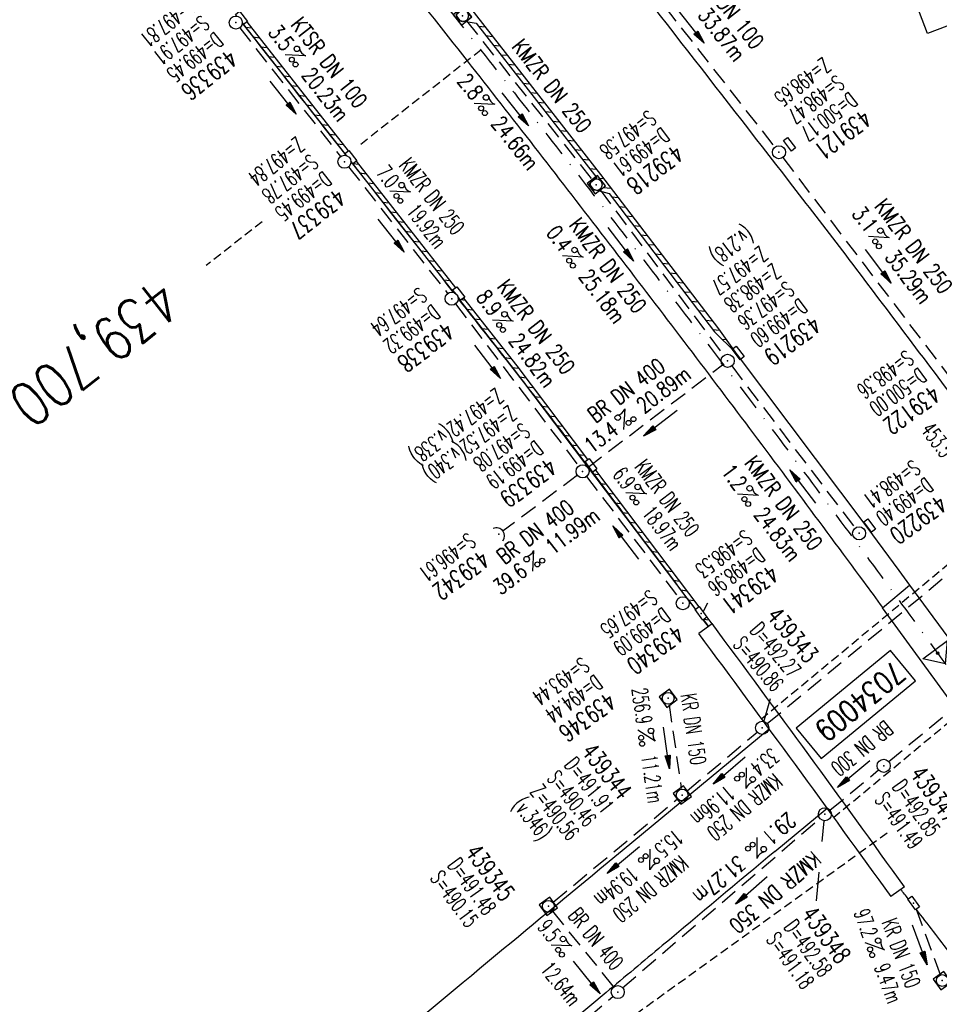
# Model space of a CAD drawing. Extents: x 459406 to 461721, y 413308 to 423218.
# Tile 239 of 256: x 460582 to 460687, y 421582 to 421695. Entities that reach past the tile are written whole.
import ezdxf
from ezdxf.enums import TextEntityAlignment as Align

# ---------------------------------------------------------------- set-up
doc = ezdxf.new("R2010")
doc.units = 0
doc.header["$LTSCALE"] = 2
doc.header["$MEASUREMENT"] = 0
for name, pattern in [('AUSGEZOGEN', [0]), ('GESTRICH-X2', [1.5, 1, -0.5]), ('GESTRICHELT', [0.75, 0.5, -0.25]), ('STRICHPT-X3', [3, 1.5, -0.75, 0, -0.75])]:
    doc.linetypes.add(name, pattern=pattern)
doc.layers.get('0').update_dxf_attribs({"linetype": 'AUSGEZOGEN'})
for name, color, linetype in [('ACHSE', 1, 'STRICHPT-X3'), ('BAUWO', 1, 'CONTINUOUS'), ('BAUWU', 1, 'GESTRICHELT'), ('BW-SCHRIFT', 1, 'AUSGEZOGEN'), ('FBR', 8, 'CONTINUOUS'), ('HEKTOM', 1, 'GESTRICHELT'), ('KANAL', 7, 'GESTRICH-X2'), ('Netzknoten_PKT', 7, 'CONTINUOUS'), ('Netzknoten_PKT-NR', 7, 'CONTINUOUS'), ('Netzknoten_SIGNATUR', 7, 'CONTINUOUS'), ('PFEIL', 7, 'CONTINUOUS'), ('RINNE', 200, 'CONTINUOUS'), ('SCHACHTNR', 6, 'CONTINUOUS'), ('SCHLITZRINNE', 200, 'AUSGEZOGEN'), ('SCHSYMBOL', 7, 'AUSGEZOGEN'), ('TEXTO', 4, 'CONTINUOUS'), ('TEXTU', 4, 'CONTINUOUS')]:
    doc.layers.add(name, color=color, linetype=linetype)
doc.styles.add('ROMANS', font='romans.shx', dxfattribs={"width": 0.8})

# ---------------------------------------------------------------- blocks, each defined once
blk = doc.blocks.new('GST')
at = {"color": 0}
blk.add_circle((0, 0), 0.75, dxfattribs=at)
blk.add_point((0, 0), dxfattribs=at)
blk = doc.blocks.new('13')
blk.add_lwpolyline([(0.76, 1.22), (-0.75, 1.22), (-0.75, 1.8), (0.76, 1.8)], close=True)
at = {"rotation": 180}
blk.add_blockref('GST', (0, 0), dxfattribs=at)
blk = doc.blocks.new('PFEIL2')
at = {"color": 0}
for p, q in [((0.88, 0), (-2.4, -0.01)), ((0.88, -0.27), (0.88, 0.28)), ((0.88, 0.28), (2.43, 0.01)), ((0.91, 0.27), (0.88, 0.26)), ((0.97, 0.26), (0.88, 0.25)), ((1.02, 0.25), (0.88, 0.23)), ((1.07, 0.24), (0.88, 0.21)), ((1.13, 0.23), (0.88, 0.19)), ((1.18, 0.22), (0.88, 0.17)), ((1.24, 0.21), (0.88, 0.15)), ((1.29, 0.21), (0.88, 0.14)), ((1.34, 0.2), (0.88, 0.12)), ((1.4, 0.19), (0.88, 0.1)), ((1.45, 0.18), (0.88, 0.08)), ((1.51, 0.17), (0.88, 0.06)), ((1.56, 0.16), (0.88, 0.04)), ((1.61, 0.15), (0.88, 0.02)), ((1.67, 0.14), (0.88, 0.01)), ((1.72, 0.13), (0.88, -0.01)), ((1.78, 0.12), (0.88, -0.03)), ((1.83, 0.11), (0.88, -0.05)), ((1.88, 0.1), (0.88, -0.07)), ((1.94, 0.09), (0.88, -0.09)), ((2.05, 0.08), (0.88, -0.12)), ((1.99, 0.08), (0.88, -0.11)), ((2.1, 0.07), (0.88, -0.14)), ((2.15, 0.06), (0.88, -0.16)), ((2.21, 0.05), (0.88, -0.18)), ((2.26, 0.04), (0.88, -0.2)), ((2.32, 0.03), (0.88, -0.22)), ((2.37, 0.02), (0.88, -0.23)), ((2.42, 0.01), (0.88, -0.25)), ((2.43, 0.01), (0.88, -0.27))]:
    blk.add_line(p, q, dxfattribs=at)
blk = doc.blocks.new('PROM')
blk.add_line((1.57, 1.82), (0.02, 0.02))
for centre, radius in [((0.32, 1.51), 0.317), ((0.94, 0.29), 0.283), ((1.64, 0.29), 0.283)]:
    blk.add_circle(centre, radius)
blk.add_arc((0.99, 2.68), 1.03, 239.1414, 303.3549)
blk = doc.blocks.new('30')
at = {"color": 0}
for p, q in [((-0.75, -0.29), (-0.75, 0.29)), ((-0.75, 0.29), (0.75, 0.29)), ((0.75, 0.29), (0.75, -0.29)), ((0.75, -0.29), (-0.75, -0.29))]:
    blk.add_line(p, q, dxfattribs=at)
blk.add_point((0, 0), dxfattribs=at)
blk = doc.blocks.new('10')
blk.add_blockref('GST', (0, 0))
blk = doc.blocks.new('20')
blk.add_lwpolyline([(-0.75, -0.75), (0.75, -0.75), (0.75, 0.75), (-0.75, 0.75)], close=True)
blk.add_circle((0, 0), 0.676)
blk.add_point((0, 0))
blk = doc.blocks.new('40')
at = {"color": 0}
blk.add_arc((0.02, 0.31), 0.91, 192.5363, 347.4637, dxfattribs=at)
blk.add_point((0, 0), dxfattribs=at)
blk = doc.blocks.new('A$C48646494')
at = {"layer": 'RINNE'}
for p, q in [((460634.09, 421694.14), (460634.85, 421694.07)), ((460634.94, 421693.06), (460635.7, 421692.98)), ((460635.79, 421691.97), (460636.55, 421691.9)), ((460636.63, 421690.88), (460637.4, 421690.81)), ((460637.48, 421689.8), (460638.25, 421689.72)), ((460638.33, 421688.71), (460639.09, 421688.64)), ((460639.18, 421687.62), (460639.94, 421687.55)), ((460640.03, 421686.54), (460640.79, 421686.46)), ((460640.88, 421685.45), (460641.64, 421685.37)), ((460641.73, 421684.36), (460642.49, 421684.29)), ((460642.58, 421683.27), (460643.34, 421683.2)), ((460643.43, 421682.19), (460644.19, 421682.11)), ((460644.27, 421681.1), (460645.03, 421681.03)), ((460645.12, 421680.01), (460645.88, 421679.94)), ((460645.97, 421678.93), (460646.73, 421678.85)), ((460646.82, 421677.84), (460647.58, 421677.77)), ((460647.95, 421676.72), (460648.42, 421676.68)), ((460648.39, 421675.68), (460649.25, 421675.59)), ((460649.35, 421674.58), (460650.08, 421674.51)), ((460650.18, 421673.49), (460650.91, 421673.42)), ((460651.01, 421672.41), (460651.73, 421672.34)), ((460651.84, 421671.32), (460652.56, 421671.25)), ((460652.66, 421670.24), (460653.39, 421670.17)), ((460653.49, 421669.15), (460654.22, 421669.08)), ((460654.32, 421668.07), (460655.05, 421668)), ((460655.15, 421666.98), (460655.88, 421666.91)), ((460655.97, 421665.9), (460656.7, 421665.83)), ((460656.8, 421664.81), (460657.53, 421664.74)), ((460657.63, 421663.73), (460658.36, 421663.66)), ((460658.46, 421662.65), (460659.19, 421662.57)), ((460659.28, 421661.56), (460660.02, 421661.49)), ((460660.11, 421660.48), (460660.85, 421660.4)), ((460660.94, 421659.39), (460661.67, 421659.32)), ((460661.99, 421658.28), (460662.45, 421658.24))]:
    blk.add_line(p, q, dxfattribs=at)
at = {"layer": 'SCHSYMBOL'}
for points in [[(460631.2, 421695.46), (460632.13, 421694.27), (460633.31, 421695.2), (460632.38, 421696.38)], [(460646.52, 421676.13), (460647.44, 421674.94), (460648.63, 421675.86), (460647.7, 421677.05)]]:
    blk.add_lwpolyline(points, close=True, dxfattribs=at)
for centre in [(460632.26, 421695.33), (460647.57, 421675.99)]:
    blk.add_circle(centre, 0.676, dxfattribs=at)
blk = doc.blocks.new('PKT')
at = {"color": 0}
blk.add_circle((0, 0), 0.15, dxfattribs=at)
blk.add_point((0, 0), dxfattribs=at)
blk = doc.blocks.new('Station_Netzknoten')
at = {"layer": 'Netzknoten_SIGNATUR'}
for p, q in [((-1.75, 0.5), (1.75, 0.5)), ((0, -1.5), (-1.75, 0.5)), ((0, -1.5), (1.75, 0.5))]:
    blk.add_line(p, q, dxfattribs=at)
blk.add_point((0, 0), dxfattribs=at)

msp = doc.modelspace()

# ---------------------------------------------------------------- linework, layer by layer
at = {"layer": 'ACHSE', "flags": 128}
msp.add_lwpolyline([(459426.66, 423071.8), (459434.7, 423063.96, 0.000009), (459443.64, 423055.23, -0.000014), (459452.58, 423046.49), (459470.47, 423029.03), (459488.36, 423011.57, 0.000028), (459497.3, 423002.83, -0.000019), (459506.25, 422994.1, -0.00001), (459515.19, 422985.37, 0.00001), (459524.14, 422976.64, 0.000005), (459533.08, 422967.9, -0.000014), (459542.03, 422959.17), (459559.91, 422941.71), (459577.8, 422924.24, 0.000014), (459586.74, 422915.51, -0.000007), (459595.69, 422906.78, -0.000007), (459604.63, 422898.05, 0.000014), (459613.58, 422889.31), (459631.47, 422871.85), (459649.35, 422854.38), (459667.24, 422836.92), (459685.13, 422819.45, 0.000014), (459694.07, 422810.72, -0.000007), (459703.02, 422801.99), (459720.91, 422784.53, 0.000016), (459724.89, 422780.63, -0.000005), (459728.88, 422776.74, -0.000854), (459731.57, 422774.11, -0.000319), (459738.76, 422767.03, -0.002071), (459745.75, 422760.08, -0.001348), (459756.42, 422749.33, -0.001735), (459764.66, 422740.93, -0.001541), (459773.86, 422731.42, -0.001535), (459782.49, 422722.39, -0.001533), (459791.08, 422713.29, -0.001538), (459799.62, 422704.14, -0.001542), (459808.08, 422694.96, -0.001544), (459816.48, 422685.73, -0.001539), (459824.84, 422676.42, -0.001534), (459833.15, 422667.06, -0.001539), (459841.38, 422657.67, -0.001538), (459850.2, 422647.48, -0.001798), (459857.69, 422638.72, -0.001274), (459867.54, 422627.04, -0.002004), (459873.76, 422619.57, -0.000175), (459878.95, 422613.28, -0.000644), (459880.36, 422611.57, -0.000005), (459885, 422605.91, 0.000011), (459889.63, 422600.26), (459905.49, 422580.93, -0.000007), (459913.42, 422571.26, 0.000013), (459921.34, 422561.6), (459937.2, 422542.27), (459953.05, 422522.94, -0.000013), (459960.98, 422513.28, 0.000013), (459968.91, 422503.61), (459984.76, 422484.28), (460000.62, 422464.95), (460016.47, 422445.62, -0.000013), (460024.4, 422435.96, 0.000013), (460032.33, 422426.29), (460048.18, 422406.97), (460064.04, 422387.64), (460079.89, 422368.31, -0.000013), (460087.82, 422358.64, 0.000013), (460095.75, 422348.98), (460111.6, 422329.65), (460127.46, 422310.32, -0.000007), (460128.88, 422308.58, -0.000001), (460143.31, 422290.99, -0.000002), (460151.24, 422281.32, 0.000015), (460159.17, 422271.66), (460175.02, 422252.33), (460190.88, 422233, -0.000013), (460198.81, 422223.34, 0.000013), (460206.73, 422213.67), (460222.59, 422194.34), (460238.44, 422175.01), (460254.3, 422155.68, -0.000013), (460262.23, 422146.02, 0.000006), (460270.15, 422136.35, 0.000006), (460286.01, 422117.03, -0.000004), (460301.86, 422097.7, -0.000002), (460317.72, 422078.37, 0.000003), (460333.57, 422059.04, 0.000003), (460349.43, 422039.71, -0.000003), (460365.28, 422020.38, -0.000003), (460381.14, 422001.05, 0.000002), (460396.99, 421981.72, 0.000004), (460412.85, 421962.39, -0.000004), (460428.7, 421943.06, -0.00001), (460444.56, 421923.73, 0.000007), (460460.41, 421904.4, 0.000007), (460476.27, 421885.08, -0.000009), (460492.12, 421865.75, -0.000004), (460500.05, 421856.08, 0.000013), (460507.98, 421846.42), (460523.83, 421827.09), (460539.69, 421807.76, -0.000013), (460547.61, 421798.09, 0.000013), (460555.54, 421788.43), (460571.4, 421769.1), (460587.25, 421749.77, -0.000006), (460593.29, 421742.41, -0.000005), (460600.58, 421733.52, -0.000221), (460600.79, 421733.26, -0.00002), (460603.1, 421730.44, -0.001396), (460609.31, 421722.81, -0.000905), (460618.83, 421711.01, -0.001598), (460625.68, 421702.42, -0.001252), (460634.36, 421691.41, -0.001248), (460642.05, 421681.57, -0.001247), (460649.7, 421671.67, -0.001249), (460657.3, 421661.73, -0.001252), (460664.84, 421651.78, -0.001254), (460672.33, 421641.77, -0.001254), (460679.77, 421631.73, -0.001248), (460687.16, 421621.65, -0.001247), (460694.51, 421611.53, -0.001248), (460701.8, 421601.38, -0.001248), (460709.04, 421591.19, -0.001255), (460716.23, 421580.97, -0.001255), (460723.37, 421570.71, -0.001253), (460730.46, 421560.4, -0.001254), (460737.49, 421550.08, -0.001245), (460744.47, 421539.73, -0.001241), (460751.41, 421529.31, -0.001249), (460758.31, 421518.84, -0.001258), (460765.12, 421508.4, -0.001258), (460771.86, 421497.94, -0.001248), (460778.61, 421487.36, -0.001243), (460785.3, 421476.76, -0.00125), (460791.9, 421466.18, -0.001256), (460798.46, 421455.55, -0.001254), (460804.97, 421444.87, -0.00125), (460811.43, 421434.16, -0.001251), (460817.84, 421423.43, -0.001246), (460824.18, 421412.67, -0.001245), (460830.48, 421401.87, -0.001251), (460836.73, 421391.03, -0.001252), (460842.91, 421380.18, -0.001256), (460849.04, 421369.28, -0.001256), (460855.12, 421358.36, -0.001246), (460861.13, 421347.43, -0.001241), (460867.11, 421336.42, -0.001247), (460873.04, 421325.39, -0.001253), (460878.89, 421314.37, -0.001261), (460884.68, 421303.32, -0.001257), (460890.44, 421292.2, -0.001248), (460896.13, 421281.06, -0.00125), (460901.76, 421269.91, -0.001246), (460907.35, 421258.72, -0.001246), (460912.87, 421247.52, -0.001249), (460918.33, 421236.28, -0.001248), (460923.75, 421225.01, -0.001253), (460929.1, 421213.72, -0.001251), (460934.41, 421202.39, -0.001254), (460939.65, 421191.04, -0.001255), (460944.83, 421179.67, -0.001251), (460949.96, 421168.27, -0.001252), (460955.03, 421156.85, -0.001247), (460960.05, 421145.4, -0.001247), (460965, 421133.92, -0.001248), (460969.9, 421122.43, -0.001246), (460974.75, 421110.9, -0.001255), (460979.54, 421099.33, -0.00126), (460984.26, 421087.78, -0.001252), (460988.91, 421076.22, -0.001243), (460993.53, 421064.56, -0.001243), (460998.11, 421052.87, -0.001254), (461002.58, 421041.26, -0.001259), (461007, 421029.6, -0.001252), (461011.39, 421017.86, -0.001245), (461015.72, 421006.11, -0.001249), (461019.97, 420994.38, -0.00125), (461024.17, 420982.61, -0.001249), (461028.31, 420970.81, -0.00125), (461032.39, 420959.01, -0.001248), (461036.42, 420947.16, -0.001254), (461040.39, 420935.29, -0.001259), (461044.29, 420923.43, -0.001252), (461048.13, 420911.58, -0.001245), (461051.92, 420899.63, -0.001244), (461055.66, 420887.66, -0.001252), (461059.32, 420875.75, -0.001256), (461062.91, 420863.81, -0.001249), (461066.47, 420851.79, -0.001248), (461069.97, 420839.76, -0.001254), (461073.39, 420827.77, -0.001253), (461076.75, 420815.75, -0.001249), (461080.06, 420803.67, -0.001247), (461083.31, 420791.58, -0.001252), (461086.49, 420779.52, -0.001251), (461089.61, 420767.44, -0.001245), (461092.68, 420755.29, -0.001248), (461095.69, 420743.15, -0.001251), (461098.63, 420731.01, -0.001257), (461101.69, 420718.09, -0.001425), (461104.33, 420706.67, -0.001081), (461107.66, 420691.93, -0.001652), (461109.79, 420682.28, -0.000251), (461111.91, 420672.48, -0.000696), (461112.67, 420668.95, -0.000002), (461114.48, 420660.43, -0.000008), (461115.03, 420657.83), (461120.24, 420633.38), (461125.45, 420608.93), (461130.65, 420584.48), (461135.85, 420560.02, -0.000004), (461138.46, 420547.8, 0.000004), (461141.06, 420535.57), (461146.27, 420511.12), (461151.47, 420486.67), (461161.88, 420437.76)], format="xyb", dxfattribs=at)
at = {"layer": 'BAUWO'}
for p, q in [((460680.35, 421627.52), (460683.46, 421630.12)), ((460683.46, 421630.12), (460693, 421617.07)), ((460689.85, 421614.48), (460680.35, 421627.52)), ((460660.84, 421625.7), (460659.31, 421624.57)), ((460682.87, 421595.56), (460681.32, 421594.45))]:
    msp.add_line(p, q, dxfattribs=at)
for radius in [2486.82, 2484.92]:
    msp.add_arc((458664.05, 420143.44), radius, 35.72711, 36.58736, dxfattribs=at)
at = {"layer": 'BAUWU'}
for p, q in [((460698.4, 421641.2), (460666.53, 421614.79)), ((460706.66, 421629.9), (460674.79, 421603.49))]:
    msp.add_line(p, q, dxfattribs=at)
at = {"layer": 'BW-SCHRIFT'}
msp.add_lwpolyline([(460704.65, 421748.82), (460720.69, 421706.71), (460685.5, 421693.31), (460669.46, 421735.42)], close=True, dxfattribs=at)
at = {"layer": 'FBR'}
msp.add_line((460668.02, 421599.61), (460674, 421604.57), dxfattribs=at)
at = {"layer": 'FBR', "flags": 128}
for points in [[(460141.77, 422289.72, -0.000002), (460149.69, 422280.06, 0.000015), (460157.62, 422270.39), (460173.48, 422251.06), (460189.33, 422231.73, -0.000013), (460197.26, 422222.07, 0.000013), (460205.19, 422212.4), (460221.04, 422193.07), (460236.9, 422173.75), (460252.75, 422154.42, -0.000013), (460260.68, 422144.75, 0.000006), (460268.61, 422135.09, 0.000006), (460284.46, 422115.76, -0.000004), (460300.32, 422096.43, -0.000002), (460316.17, 422077.1, 0.000003), (460332.03, 422057.77, 0.000003), (460347.88, 422038.44, -0.000003), (460363.74, 422019.11, -0.000003), (460379.59, 421999.78, 0.000002), (460395.45, 421980.45, 0.000004), (460411.3, 421961.12, -0.000004), (460427.16, 421941.79, -0.000003), (460432.27, 421935.56, 0.000007)], [(460156.65, 422301.93, -0.000002), (460164.58, 422292.26, 0.000015), (460172.51, 422282.6), (460187.3, 422264.56)], [(460690.1, 421649.43, 0.001275), (460676.55, 421667.41, 0.002877), (460670.48, 421675.33, 0.000067), (460645.63, 421707.33, 0.001327), (460644.37, 421708.94, 0.003102), (460628.81, 421728.51, 0.004551), (460618, 421741.69, 0.002414), (460610.48, 421750.6, 0.002242), (460602.29, 421760.12, 0.0046), (460593.11, 421770.5, -0.006903), (460587.03, 421777.45, -0.001851), (460586.74, 421777.78, -0.000046), (460575.2, 421791.54, -0.002244), (460570.26, 421797.48, -0.00124), (460561.39, 421808.31)]]:
    msp.add_lwpolyline(points, format="xyb", dxfattribs=at)
at = {"layer": 'FBR'}
for points in [[(460114.12, 422299.38, -0.000007), (460115.55, 422297.64), (460129.98, 422280.05, -0.000002), (460137.9, 422270.38, 0.000015), (460145.83, 422260.72), (460157.96, 422245.76)], [(460545.45, 421797.58, -0.000001), (460546.07, 421796.82, 0.000013), (460554, 421787.16), (460569.85, 421767.83), (460585.71, 421748.5, -0.000006), (460591.74, 421741.15, -0.000005), (460599.04, 421732.25, -0.000221), (460599.25, 421731.99, -0.00002), (460601.56, 421729.17, -0.001396), (460607.76, 421721.55, -0.000905), (460617.27, 421709.75, -0.001598), (460624.11, 421701.18, -0.001252), (460632.79, 421690.18, -0.001248), (460640.47, 421680.34, -0.001247), (460648.11, 421670.45, -0.001249), (460655.71, 421660.52, -0.001252), (460663.24, 421650.57, -0.001254), (460670.72, 421640.58, -0.001254), (460678.16, 421630.54, -0.000373), (460680.37, 421627.54, -0.001247)], [(460618.78, 421679.55, 0.000032), (460607.05, 421694.52, 0.002758)], [(460631.24, 421663.65, 0.000032), (460619.71, 421678.37, 0.002758)], [(460658.94, 421627.35, 0.001488), (460644.36, 421646.75, 0.004245), (460638.08, 421654.92, 0.000017), (460631.77, 421662.97, 0.002758)], [(460660.41, 421625.39, 0.000058), (460659.84, 421626.15, 0.004245)], [(460667.39, 421613.63), (460650.54, 421599.68, 0.000172), (460636.97, 421588.44, 0.000158), (460622.2, 421576.19, 0.000103), (460616.8, 421571.71, -0.000023), (460592.92, 421551.87, -0.000178), (460583.05, 421543.68, 0.00019), (460574.59, 421536.66, 0.00733)], [(460668.02, 421599.61, -0.000101), (460655.14, 421588.83, -0.000201), (460648.7, 421583.44), (460629.33, 421567.24, -0.000446)], [(460683.3, 421594.18, 0.000971), (460682.44, 421595.26)], [(460699.15, 421571.41, 0.001526), (460690.57, 421584.43, 0.014677), (460688.15, 421587.86, 0.004551), (460684.22, 421592.99)]]:
    msp.add_lwpolyline(points, format="xyb", dxfattribs=at)
msp.add_lwpolyline([(460663.48, 421656.8), (460663.72, 421656.5), (460678.54, 421636.74), (460682.21, 421631.79), (460683.46, 421630.12)], dxfattribs=at)
at = {"layer": 'HEKTOM'}
for p, q in [((460634.37, 421691.41), (460620.5, 421680.52)), ((460609.31, 421671.74), (460602.91, 421666.72)), ((460680.89, 421601.71), (460643.38, 421574.65))]:
    msp.add_line(p, q, dxfattribs=at)
at = {"layer": 'KANAL'}
for p, q in [((460648.06, 421705.75), (460668.03, 421680.28)), ((460606.75, 421693.97), (460618.28, 421679.22)), ((460632.72, 421694.75), (460647.09, 421676.59)), ((460668.94, 421679.09), (460689.38, 421652.19)), ((460619.22, 421678.03), (460630.56, 421663.53)), ((460648.03, 421675.41), (460662.19, 421656.41)), ((460631.47, 421662.34), (460645.56, 421643.75)), ((460646.6, 421643.6), (460662.03, 421655.34)), ((460663.09, 421655.22), (460677.22, 421636.66)), ((460645.41, 421642.7), (460636.9, 421636.32)), ((460646.47, 421642.56), (460657.03, 421628.66)), ((460667.16, 421614.25), (460698.94, 421640.53)), ((460681.06, 421609.91), (460706, 421630.41)), ((460655.91, 421616.41), (460657.31, 421606.81)), ((460658, 421606.56), (460666, 421613.28)), ((460674.34, 421604.34), (460679.91, 421608.94)), ((460642.66, 421593.81), (460656.84, 421605.59)), ((460650.59, 421584), (460673.19, 421603.38)), ((460642.56, 421592.75), (460649.56, 421584.09)), ((460684.19, 421593), (460686.94, 421585.53)), ((460619.22, 421557.34), (460649.47, 421583))]:
    msp.add_line(p, q, dxfattribs=at)
at = {"layer": 'Netzknoten_PKT-NR'}
msp.add_lwpolyline([(460673.33, 421610.26), (460684.13, 421619.16), (460681.27, 421622.64), (460670.47, 421613.73)], close=True, dxfattribs=at)
at = {"layer": 'RINNE'}
for p, q in [((460607.43, 421694.02), (460608.13, 421693.94)), ((460608.3, 421692.91), (460609, 421692.82)), ((460609.17, 421691.79), (460609.87, 421691.71)), ((460610.04, 421690.68), (460610.75, 421690.6)), ((460610.92, 421689.57), (460611.62, 421689.48)), ((460611.79, 421688.46), (460612.49, 421688.37)), ((460612.66, 421687.34), (460613.36, 421687.26)), ((460613.53, 421686.23), (460614.24, 421686.14)), ((460614.41, 421685.12), (460615.11, 421685.03)), ((460615.28, 421684), (460615.98, 421683.92)), ((460616.15, 421682.89), (460616.85, 421682.81)), ((460617.02, 421681.78), (460617.73, 421681.69)), ((460617.9, 421680.66), (460618.6, 421680.58)), ((460618.77, 421679.55), (460618.78, 421679.55)), ((460619.77, 421678.42), (460620.34, 421678.35)), ((460620.51, 421677.33), (460621.22, 421677.24)), ((460621.39, 421676.21), (460622.09, 421676.13)), ((460622.26, 421675.1), (460622.96, 421675.01)), ((460623.13, 421673.99), (460623.83, 421673.9)), ((460624, 421672.87), (460624.71, 421672.79)), ((460624.88, 421671.76), (460625.58, 421671.68)), ((460625.75, 421670.65), (460626.45, 421670.56)), ((460626.62, 421669.53), (460627.32, 421669.45)), ((460627.49, 421668.42), (460628.2, 421668.34)), ((460628.37, 421667.31), (460629.07, 421667.22)), ((460629.24, 421666.19), (460629.94, 421666.11)), ((460630.11, 421665.08), (460630.81, 421665)), ((460630.98, 421663.97), (460631.14, 421663.95)), ((460631.86, 421662.86), (460631.99, 421662.84)), ((460632.14, 421662.82), (460632.56, 421662.77)), ((460632.73, 421661.74), (460633.43, 421661.66)), ((460633.6, 421660.63), (460634.3, 421660.54)), ((460634.47, 421659.52), (460635.17, 421659.43)), ((460635.35, 421658.4), (460636.05, 421658.32)), ((460636.22, 421657.29), (460636.92, 421657.21)), ((460637.09, 421656.18), (460637.79, 421656.09)), ((460637.96, 421655.06), (460638.66, 421654.98)), ((460638.81, 421653.96), (460639.5, 421653.87)), ((460639.64, 421652.85), (460640.33, 421652.76)), ((460640.48, 421651.74), (460641.17, 421651.65)), ((460641.32, 421650.63), (460642.01, 421650.54)), ((460642.16, 421649.52), (460642.85, 421649.44)), ((460643, 421648.41), (460643.69, 421648.33)), ((460643.84, 421647.3), (460644.53, 421647.22)), ((460644.68, 421646.19), (460645.37, 421646.11)), ((460645.51, 421645.08), (460646.2, 421645)), ((460646.35, 421643.97), (460646.53, 421643.95)), ((460647.19, 421642.87), (460647.88, 421642.78)), ((460648.03, 421641.76), (460648.72, 421641.67)), ((460648.87, 421640.65), (460649.56, 421640.56)), ((460649.71, 421639.54), (460650.4, 421639.46)), ((460650.54, 421638.43), (460651.23, 421638.35)), ((460651.38, 421637.32), (460652.07, 421637.24)), ((460652.22, 421636.21), (460652.91, 421636.13)), ((460653.06, 421635.1), (460653.75, 421635.02)), ((460653.9, 421633.99), (460654.59, 421633.91)), ((460654.74, 421632.89), (460655.43, 421632.8)), ((460655.58, 421631.78), (460656.27, 421631.69)), ((460656.41, 421630.67), (460657.1, 421630.58)), ((460657.25, 421629.56), (460657.94, 421629.48)), ((460658.12, 421628.45), (460658.78, 421628.37)), ((460659.93, 421626.21), (460660.46, 421626.15))]:
    msp.add_line(p, q, dxfattribs=at)
for points in [[(460607.05, 421694.51), (460618.93, 421679.34)], [(460607.58, 421694.63), (460619.17, 421679.86)], [(460619.49, 421678.63), (460631.23, 421663.65)], [(460620.09, 421678.67), (460631.45, 421664.19)], [(460631.77, 421662.97), (460638.08, 421654.92), (460657.96, 421628.62)], [(460632.37, 421663), (460638.47, 421655.23), (460646.58, 421644.5)], [(460647.49, 421643.3), (460659.33, 421627.64)], [(460658.17, 421628.34), (460658.93, 421627.34)], [(460659.84, 421626.14), (460660.41, 421625.39)], [(460660.24, 421626.44), (460660.81, 421625.69)]]:
    msp.add_lwpolyline(points, dxfattribs=at)
at = {"layer": 'SCHACHTNR'}
for p, q in [((460659.81, 421627.07), (460660.36, 421628.08)), ((460666.76, 421614.45), (460667.53, 421617.13)), ((460673.64, 421603.1), (460673.41, 421600.73)), ((460673.06, 421597.23), (460672.75, 421593.97))]:
    msp.add_line(p, q, dxfattribs=at)
at = {"layer": 'SCHLITZRINNE', "flags": 128}
msp.add_lwpolyline([(460562.53, 421782.84), (460569.99, 421773.96), (460585.59, 421755.05), (460601.57, 421735.52), (460616.9, 421716.65), (460632.91, 421696.55), (460648.07, 421677.14), (460661.56, 421659.47), (460663.48, 421656.8)], dxfattribs=at)
at = {"layer": 'SCHLITZRINNE'}
msp.add_lwpolyline([(460569.6, 421773.59), (460585.16, 421754.69), (460584.24, 421753.89), (460584.8, 421753.25), (460586.59, 421752.96), (460601.15, 421735.12), (460600.16, 421734.38), (460600.66, 421733.69), (460602.47, 421733.54), (460616.47, 421716.29), (460615.5, 421715.49), (460616.06, 421714.83), (460617.91, 421714.52), (460632.47, 421696.23), (460631.49, 421695.4), (460631.96, 421694.8), (460633.83, 421694.48), (460647.64, 421676.79), (460646.75, 421676.1), (460647.21, 421675.49), (460649.05, 421674.98), (460661.12, 421659.15), (460663.48, 421656.8)], dxfattribs=at)
at = {"layer": 'SCHSYMBOL'}
for points in [[(460606.42, 421695.3), (460606.27, 421695.5), (460606.72, 421695.86), (460607.65, 421694.68), (460607.19, 421694.32)], [(460607.19, 421694.32), (460607.05, 421694.51)], [(460618.93, 421679.34), (460618.77, 421679.55), (460619.23, 421679.91), (460620.16, 421678.72), (460619.7, 421678.37)], [(460619.7, 421678.37), (460619.49, 421678.63)], [(460631.44, 421663.55), (460631.13, 421663.95), (460631.6, 421664.3), (460632.51, 421663.11), (460632.05, 421662.76)], [(460632.05, 421662.76), (460631.73, 421663.18)]]:
    msp.add_lwpolyline(points, dxfattribs=at)
msp.add_lwpolyline([(460647.19, 421643.07), (460646.29, 421644.27), (460646.75, 421644.62), (460647.66, 421643.42)], close=True, dxfattribs=at)

# ---------------------------------------------------------------- block references
msp.add_blockref('A$C48646494', (0, 0))
at = {"layer": 'Netzknoten_PKT'}
msp.add_blockref('PKT', (460686.67, 421622.32), dxfattribs=at)
at = {"layer": 'Netzknoten_SIGNATUR', "rotation": 36.114434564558}
msp.add_blockref('Station_Netzknoten', (460686.67, 421622.32), dxfattribs=at)
at = {"layer": 'PFEIL'}
for p, rotation in [((460658.43, 421694.1), 308.1182), ((460611.73, 421685.97), 307.9599), ((460638.31, 421684.62), 308.3837), ((460624.09, 421670.16), 308.0533), ((460650.39, 421669.18), 306.7097), ((460679.85, 421666.64), 307.2265), ((460635.13, 421655.71), 307.146), ((460654.92, 421648.68), 217.3082), ((460671.23, 421641.4), 127.293), ((460650.95, 421634.99), 127.2306), ((460655.62, 421611.47), 278.2451), ((460662.81, 421608.88), 220.0675), ((460677.07, 421608.5), 219.5366), ((460650.67, 421598.65), 219.7272), ((460665.35, 421595.15), 220.6536), ((460684.62, 421588.91), 290.2861000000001), ((460646.49, 421585.17), 308.9734)]:
    msp.add_blockref('PFEIL2', p, dxfattribs=dict(at, rotation=rotation))
at = {"layer": 'SCHSYMBOL'}
for name, p, rotation in [('20', (460632.26, 421695.33), 308.2233), ('GST', (460606.3, 421694.56), 128.5806999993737), ('13', (460668.5, 421679.7), 307.434), ('GST', (460618.74, 421678.62), 128.1130999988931), ('20', (460647.57, 421675.99), 307.658), ('GST', (460631.02, 421662.93), 127.6527000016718), ('13', (460662.62, 421655.81), 307.0809), ('GST', (460646.01, 421643.15), 127.0788999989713), ('13', (460677.67, 421636.05), 306.5116), ('40', (460636.43, 421635.94), 127.2294240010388), ('10', (460657.48, 421628.04), 306.6405), ('30', (460659.57, 421626.88), 306.5903), ('20', (460655.81, 421617.16), 306.4612), ('10', (460666.57, 421613.77), 306.2503), ('10', (460680.49, 421609.42), 305.9799), ('20', (460657.42, 421606.07), 306.2318), ('10', (460673.76, 421603.87), 305.9674), ('20', (460642.09, 421593.33), 306.2033), ('30', (460683.92, 421593.7), 305.6394000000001), ('20', (460687.2, 421584.82), 305.4282), ('10', (460650.04, 421583.5), 305.9075999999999)]:
    msp.add_blockref(name, p, dxfattribs=dict(at, rotation=rotation))
at = {"layer": 'TEXTU'}
for p, rotation in [((460611.91, 421690.87), 307.9599), ((460633.58, 421685.29), 308.3837), ((460623.9, 421675.26), 308.0533), ((460678.72, 421670.06), 307.2265), ((460643.69, 421667.86), 306.7097), ((460635.67, 421660.49), 307.146), ((460650.7, 421647.9), 37.3082), ((460650.93, 421640.71), 307.2306), ((460663.74, 421640.54), 307.293), ((460640.26, 421631.69), 37.30820000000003), ((460652.3, 421613.52), 278.2451), ((460664.77, 421609.23), 220.0674999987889), ((460666.01, 421601.22), 220.6536000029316), ((460653.77, 421599.9), 219.7271999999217), ((460642.39, 421588.88), 308.9734), ((460678.33, 421589.17), 290.2861000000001)]:
    msp.add_blockref('PROM', p, dxfattribs=dict(at, rotation=rotation))

# ---------------------------------------------------------------- texts
at = {"layer": 'HEKTOM', "style": 'ROMANS', "width": 0.8}
msp.add_text('439,700', height=5, rotation=218.1229, dxfattribs=at).set_placement((460597.41, 421665.59))
at = {"layer": 'Netzknoten_PKT-NR', "style": 'ROMANS', "width": 0.8}
msp.add_text('7034009', height=2.5, rotation=219.4928, dxfattribs=at).set_placement((460681.63, 421621.56))
at = {"layer": 'SCHACHTNR', "style": 'ROMANS'}
for s, height, rotation, width, p in [('A=497.81', 1.8, 218.5807, 0.6, (460600.79, 421697.47)), ('S=497.91', 1.8, 218.5807, 0.6, (460602.34, 421695.5)), ('D=499.45', 1.8, 218.5807, 0.6, (460603.91, 421693.56)), ('439336', 2, 218.5807, 0.7, (460605.47, 421691.59)), ('Z=498.65', 1.8, 217.434, 0.6, (460673.54, 421690.66)), ('S=498.47', 1.8, 217.434, 0.6, (460675.07, 421688.66)), ('D=500.17', 1.8, 217.434, 0.6, (460676.57, 421686.7)), ('S=497.58', 1.8, 217.658, 0.6, (460653.53, 421684.62)), ('439121', 2, 217.434, 0.7, (460678.1, 421684.7)), ('D=499.61', 1.8, 217.658, 0.6, (460655.06, 421682.66)), ('Z=497.84', 1.8, 218.1131, 0.6, (460613.25, 421681.56)), ('439218', 2, 217.658, 0.7, (460656.59, 421680.69)), ('S=497.78', 1.8, 218.1131, 0.6, (460614.81, 421679.59)), ('D=499.45', 1.8, 218.1131, 0.6, (460616.34, 421677.62)), ('439337', 2, 218.1131, 0.7, (460617.88, 421675.66)), ('(v.218)', 1.8, 217.0809, 0.6, (460664.7, 421671.29)), ('Z=497.57', 1.8, 217.0809, 0.6, (460666.31, 421669.04)), ('Z=498.38', 1.8, 217.0809, 0.6, (460667.81, 421667.04)), ('S=497.36', 1.8, 217.0809, 0.6, (460669.34, 421665.04)), ('S=497.64', 1.8, 217.6527, 0.6, (460627.27, 421664.33)), ('D=499.32', 1.8, 217.6527, 0.6, (460628.8, 421662.36)), ('D=499.60', 1.8, 217.0809, 0.6, (460670.84, 421663.07)), ('439338', 2, 217.6527, 0.7, (460630.33, 421660.36)), ('439219', 2, 217.0809, 0.7, (460672.34, 421661.07)), ('S=498.36', 1.8, 216.6313, 0.6, (460683.04, 421657.12)), ('D=500.00', 1.8, 216.6313, 0.6, (460684.51, 421655.12)), ('Z=497.42(v.338)', 1.8, 217.0789, 0.6, (460636.06, 421652.77)), ('439122', 2, 216.6313, 0.7, (460686.01, 421653.12)), ('Z=497.52(v.340)', 1.8, 217.0789, 0.6, (460637.56, 421650.77)), ('S=497.08', 1.8, 217.0789, 0.6, (460639.09, 421648.8)), ('D=499.19', 1.8, 217.0789, 0.6, (460640.59, 421646.8)), ('439339', 2, 217.0789, 0.7, (460642.09, 421644.8)), ('S=498.41', 1.8, 216.5116, 0.6, (460683.81, 421644.56)), ('D=499.40', 1.8, 216.5116, 0.6, (460685.28, 421642.56)), ('439220', 2, 216.5116, 0.7, (460686.78, 421640.56)), ('S=498.53', 1.8, 216.5903, 0.6, (460664.55, 421636.57)), ('S=496.61', 1.8, 217.0789, 0.6, (460632.88, 421636.2)), ('D=498.96', 1.8, 216.5903, 0.6, (460666.01, 421634.54)), ('439342', 2, 217.0789, 0.7, (460634.38, 421634.2)), ('439341', 2, 216.5903, 0.7, (460667.51, 421632.54)), ('S=497.65', 1.8, 216.6405, 0.6, (460653.68, 421629.69)), ('D=499.09', 1.8, 216.6405, 0.6, (460655.18, 421627.66)), ('439343', 2, 310.1333, 0.7, (460666.97, 421626.52)), ('439340', 2, 216.6405, 0.7, (460656.65, 421625.66)), ('D=492.27', 1.8, 310.1333, 0.6, (460665.07, 421624.88)), ('S=490.86', 1.8, 310.1333, 0.6, (460663.14, 421623.28)), ('S=493.44', 1.8, 216.4612, 0.6, (460645.91, 421621.96)), ('D=494.44', 1.8, 216.4612, 0.6, (460647.41, 421619.96)), ('439346', 2, 216.4612, 0.7, (460648.88, 421617.93)), ('439344', 2, 308.0959, 0.7, (460645.79, 421611.03)), ('D=491.91', 1.8, 308.0959, 0.6, (460643.84, 421609.49)), ('439347', 2, 305.9799, 0.7, (460683.41, 421608.47)), ('S=490.46', 1.8, 308.0959, 0.6, (460641.85, 421607.96)), ('D=492.85', 1.8, 305.9799, 0.6, (460681.38, 421607)), ('Z=490.56', 1.8, 308.0959, 0.6, (460639.9, 421606.39)), ('(v.346)', 1.8, 308.0959, 0.6, (460637.91, 421604.91)), ('S=491.49', 1.8, 305.9799, 0.6, (460679.38, 421605.53)), ('439345', 2, 306.313, 0.7, (460632.5, 421599.52)), ('D=491.48', 1.8, 306.313, 0.6, (460630.48, 421598.01)), ('S=490.15', 1.8, 306.313, 0.6, (460628.48, 421596.54)), ('439348', 2, 305.9674, 0.7, (460670.99, 421592.41)), ('D=492.58', 1.8, 305.9674, 0.6, (460668.99, 421590.94)), ('S=491.18', 1.8, 305.9674, 0.6, (460666.96, 421589.5))]:
    msp.add_text(s, height=height, rotation=rotation, dxfattribs=dict(at, width=width)).set_placement(p)
at = {"layer": 'TEXTO', "style": 'ROMANS'}
for s, rotation, width, p in [('KTSR DN 100', 308.1182, 0.75, (460661.69, 421696.18)), ('KTSR DN 100', 307.9599, 0.75, (460616.28, 421689.43)), ('KMZR DN 250', 308.3837, 0.75, (460641.79, 421686.75)), ('KMZR DN 250', 308.0533, 0.6, (460628.05, 421674.11)), ('KMZR DN 250', 307.2265, 0.75, (460683.2, 421668.4)), ('KMZR DN 250', 306.7097, 0.75, (460648.18, 421666.21)), ('KMZR DN 250', 307.146, 0.75, (460639.97, 421659.17)), ('BR DN 400', 37.3082, 0.75, (460651.57, 421651.72)), ('KMZR DN 250', 307.2306, 0.6, (460654.97, 421639.55)), ('KMZR DN 250', 307.293, 0.75, (460668.31, 421638.98)), ('BR DN 400', 37.3082, 0.75, (460641.14, 421635.51)), ('KR DN 150', 278.2451, 0.6, (460657.82, 421613.5)), ('BR DN 300', 219.5366, 0.6, (460677.44, 421612.11)), ('KMZR DN 250', 220.0675, 0.6, (460664, 421605.38)), ('KMZR DN 350', 220.6536, 0.75, (460667.48, 421595.6)), ('KMZR DN 250', 219.7272, 0.6, (460653.22, 421596)), ('BR DN 400', 308.9734, 0.6, (460646.84, 421589.03)), ('KR DN 150', 290.2861, 0.6, (460681.65, 421587.66))]:
    msp.add_text(s, height=1.8, rotation=rotation, dxfattribs=dict(at, width=width)).set_placement(p, align=Align.CENTER)
at = {"layer": 'TEXTU', "style": 'ROMANS'}
for s, rotation, width, p in [('33.87m', 308.1182, 0.75, (460659.12, 421695.38)), ('3.5', 307.9599, 0.75, (460609.91, 421693.42)), ('20.23m', 307.9599, 0.75, (460613.76, 421688.51)), ('2.8', 308.3837, 0.75, (460631.57, 421687.81)), ('24.66m', 308.3837, 0.75, (460635.45, 421682.93)), ('7.0', 308.0533, 0.6, (460622.29, 421677.29)), ('19.92m', 308.0533, 0.6, (460625.76, 421672.88)), ('3.1', 307.2265, 0.75, (460676.76, 421672.64)), ('0.4', 306.7097, 0.75, (460641.77, 421670.45)), ('35.29m', 307.2265, 0.75, (460680.54, 421667.67)), ('25.18m', 306.7097, 0.75, (460645.49, 421665.45)), ('8.9', 307.146, 0.75, (460633.73, 421663.07)), ('24.82m', 307.146, 0.75, (460637.48, 421658.1)), ('20.89m', 37.3082, 0.75, (460653.07, 421649.71)), ('13.4', 37.3082, 0.75, (460647.07, 421645.12)), ('453.5', 307.2668, 0.6, (460684.66, 421647.87)), ('6.9', 307.2306, 0.6, (460649.36, 421642.75)), ('1.2', 307.293, 0.75, (460661.8, 421643.1)), ('18.97m', 307.2306, 0.6, (460652.74, 421638.31)), ('24.83m', 307.293, 0.75, (460665.55, 421638.16)), ('11.99m', 37.3082, 0.75, (460642.63, 421633.5)), ('39.6', 37.3082, 0.75, (460636.63, 421628.91)), ('256.9', 278.2451, 0.6, (460651.62, 421618.22)), ('33.4', 220.0675, 0.6, (460667.58, 421611.57)), ('11.21m', 278.2451, 0.6, (460652.72, 421610.53)), ('11.96m', 220.0675, 0.6, (460662.49, 421607.29)), ('29.1', 220.6536, 0.75, (460669.48, 421604.21)), ('15.5', 219.7272, 0.6, (460656.59, 421602.24)), ('31.27m', 220.6536, 0.75, (460663.73, 421599.27)), ('19.94m', 219.7272, 0.6, (460651.46, 421597.99)), ('97.2', 290.2861, 0.6, (460677.04, 421592.61)), ('9.5', 308.9734, 0.6, (460640.76, 421590.88)), ('12.64m', 308.9734, 0.6, (460641.1, 421586.05)), ('9.47m', 290.2861, 0.6, (460679.36, 421586.36))]:
    msp.add_text(s, height=1.8, rotation=rotation, dxfattribs=dict(at, width=width)).set_placement(p)

doc.saveas('drawing.dxf')
